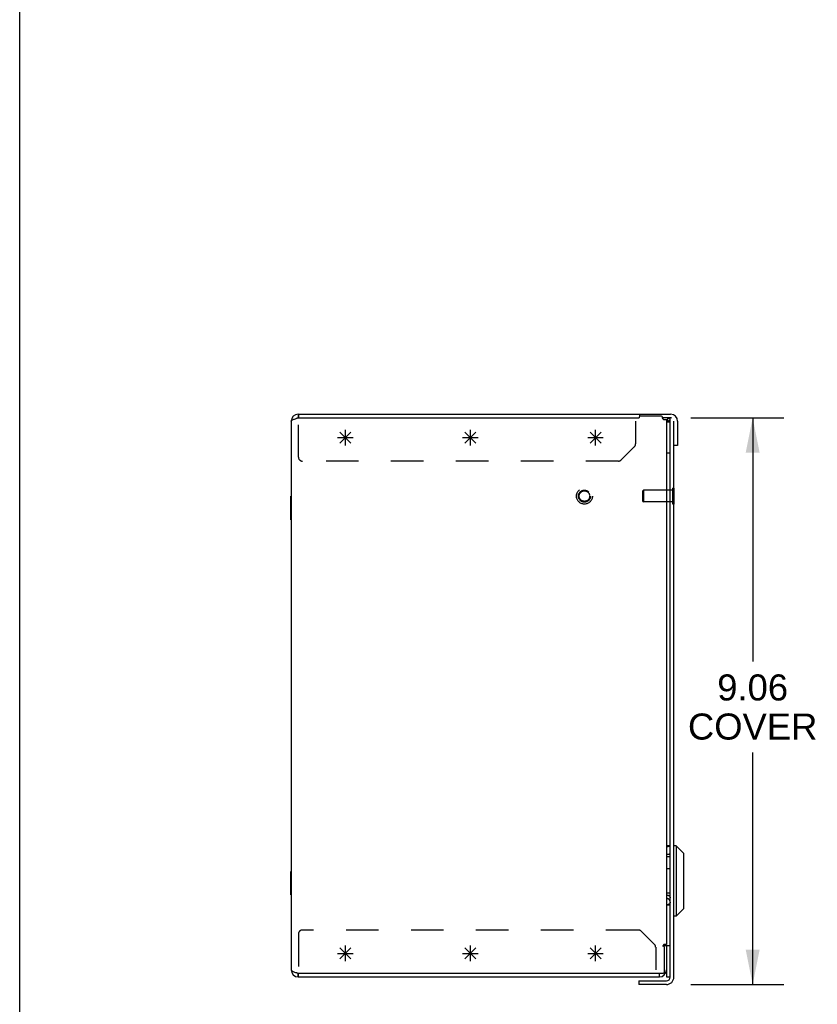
# Model space of a CAD drawing. Header units: inches. Extents: x 0 to 94.4, y 0 to 61.1.
# Tile 2 of 15: x 0 to 12.8, y 29.6 to 45.4. Entities that reach past the tile are written whole.
import ezdxf

# ---------------------------------------------------------------- set-up
doc = ezdxf.new("R2010")
doc.units = ezdxf.units.IN
doc.header["$LTSCALE"] = 5.194444
doc.header["$MEASUREMENT"] = 0
doc.linetypes.add('HIDDEN', pattern=[0.2, 0.1, -0.1])
doc.layers.get('0').update_dxf_attribs({"linetype": 'CONTINUOUS'})
for name, color, linetype in [('02___PRT_ALL_AXES', 7, 'CONTINUOUS'), ('06___PRT_ALL_SURFS', 7, 'CONTINUOUS'), ('DEFAULT_2', 8, 'HIDDEN'), ('DIMENSIONS', 7, 'CONTINUOUS'), ('SPOTWELD-COSMETIC-SKETCH', 7, 'CONTINUOUS')]:
    doc.layers.add(name, color=color, linetype=linetype)
doc.styles.get("Standard").update_dxf_attribs({"font": 'arial.ttf'})
doc.dimstyles.new('DIMSTYLE_1', dxfattribs={"dimtxt": 0.416667, "dimasz": 0.555556, "dimexe": 0.09, "dimexo": 0.07, "dimgap": 0.0375, "dimtad": 0, "dimtih": 1, "dimtoh": 1, "dimzin": 4, "dimdsep": 46, "dimtxsty": 'Standard', "dimblk": '_FILLED', "dimblk1": '_FILLED', "dimblk2": '_FILLED', "dimcen": 0.09, "dimazin": 1, "dimtfac": 1, "dimtdec": 3, "dimtofl": 0, "dimtmove": 0, "dimatfit": 3, "dimldrblk": '_FILLED', "dimfxl": 0, "dimtolj": 1, "dimtzin": 4, "dimarcsym": 0})

# ---------------------------------------------------------------- blocks, each defined once
blk = doc.blocks.new('_FILLED')
at = {"color": 0, "linetype": 'ByBlock'}
blk.add_solid([(0, 0), (-1, 0.2), (-1, -0.2)], dxfattribs=at)
blk = doc.blocks.new('*D5')
at = {"layer": 'DIMENSIONS', "color": 2, "linetype": 'Continuous'}
for p, q in [((10.729, 38.993), (12.22, 38.993)), ((11.72, 38.993), (11.72, 35.1)), ((11.72, 29.931), (11.72, 33.641)), ((10.729, 29.931), (12.22, 29.931))]:
    blk.add_line(p, q, dxfattribs=at)
at = {"layer": 'DIMENSIONS', "color": 2, "linetype": 'Continuous', "xscale": 0.5555555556, "yscale": 0.5555555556, "zscale": 0.5555555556}
for p, rotation in [((11.72, 38.993), 90), ((11.72, 29.931), 270)]:
    blk.add_blockref('_FILLED', p, dxfattribs=dict(at, rotation=rotation))
at = {"layer": 'DIMENSIONS', "color": 2, "linetype": 'Continuous', "insert": (11.72, 34.891), "char_height": 0.4167, "width": 2.06629, "attachment_point": 2, "line_spacing_factor": 0.9}
blk.add_mtext('9.06\\PCOVER', dxfattribs=at)

msp = doc.modelspace()

# ---------------------------------------------------------------- linework, layer by layer
at = {"color": 7, "linetype": 'Continuous'}
for p, q in [((0, 0), (0, 61.111)), ((4.452, 39.053), (4.452, 38.993)), ((4.457, 39.053), (4.457, 38.993)), ((9.908, 39.053), (9.908, 39.014)), ((10.408, 38.993), (10.28, 38.993)), ((10.358, 38.992), (10.349, 38.933)), ((10.355, 38.933), (10.361, 38.935)), ((10.375, 38.944), (10.38, 38.949)), ((10.387, 38.958), (10.392, 38.967)), ((10.4, 30.051), (10.4, 38.993)), ((10.34, 38.88), (10.34, 38.487)), ((10.52, 38.553), (10.46, 38.553)), ((10.4, 37.837), (10.34, 37.837)), ((10.4, 37.649), (10.34, 37.649)), ((10.349, 32.149), (10.34, 32.149)), ((10.34, 32.135), (10.346, 32.135)), ((10.348, 32.135), (10.346, 32.135)), ((10.349, 32.135), (10.348, 32.135)), ((10.351, 32.135), (10.349, 32.135)), ((10.353, 32.135), (10.351, 32.135)), ((10.354, 32.135), (10.353, 32.135)), ((10.355, 32.149), (10.354, 32.149)), ((10.356, 32.136), (10.354, 32.135)), ((10.357, 32.149), (10.355, 32.149)), ((10.357, 32.136), (10.356, 32.136)), ((10.369, 32.149), (10.357, 32.149)), ((10.359, 32.136), (10.357, 32.136)), ((10.361, 32.136), (10.359, 32.136)), ((10.364, 32.136), (10.363, 32.136)), ((10.366, 32.136), (10.364, 32.136)), ((10.368, 32.136), (10.366, 32.136)), ((10.369, 32.137), (10.368, 32.136)), ((10.374, 32.149), (10.369, 32.149)), ((10.371, 32.137), (10.369, 32.137)), ((10.372, 32.137), (10.371, 32.137)), ((10.373, 32.137), (10.372, 32.137)), ((10.375, 32.137), (10.373, 32.137)), ((10.378, 32.149), (10.374, 32.149)), ((10.376, 32.137), (10.375, 32.137)), ((10.378, 32.138), (10.376, 32.137)), ((10.38, 32.149), (10.378, 32.149)), ((10.379, 32.138), (10.378, 32.138)), ((10.38, 32.138), (10.379, 32.138)), ((10.382, 32.149), (10.38, 32.149)), ((10.381, 32.138), (10.38, 32.138)), ((10.384, 32.149), (10.382, 32.149)), ((10.386, 32.149), (10.384, 32.149)), ((10.387, 32.149), (10.386, 32.149)), ((10.388, 32.149), (10.387, 32.149)), ((10.389, 32.149), (10.388, 32.149)), ((10.498, 32.149), (10.46, 32.149)), ((10.616, 32.031), (10.498, 32.149)), ((10.498, 32.149), (10.498, 31.024)), ((10.34, 32.014), (10.346, 32.014)), ((10.346, 32.014), (10.348, 32.014)), ((10.348, 32.014), (10.349, 32.015)), ((10.349, 32.015), (10.351, 32.015)), ((10.351, 32.015), (10.353, 32.015)), ((10.353, 32.015), (10.354, 32.015)), ((10.354, 32.015), (10.356, 32.015)), ((10.356, 32.015), (10.357, 32.015)), ((10.616, 32.031), (10.616, 31.142)), ((10.34, 31.364), (10.345, 31.364)), ((10.345, 31.306), (10.34, 31.306)), ((10.34, 31.204), (10.345, 31.204)), ((10.498, 31.024), (10.46, 31.024)), ((10.616, 31.142), (10.498, 31.024)), ((10.286, 30.553), (10.34, 30.553)), ((10.34, 30.45), (10.34, 30.063)), ((4.452, 30.053), (4.452, 30.113)), ((4.457, 30.053), (4.457, 30.113)), ((10.228, 30.053), (10.228, 30.113)), ((9.9, 29.991), (10.34, 29.991)), ((9.9, 29.991), (9.9, 29.931))]:
    msp.add_line(p, q, dxfattribs=at)
at = {"color": 3, "linetype": 'Continuous'}
for p, q in [((4.34, 38.941), (4.34, 30.165)), ((4.423, 38.985), (4.438, 38.989)), ((4.438, 38.989), (4.452, 38.993)), ((4.452, 39.053), (10.408, 39.053)), ((4.452, 38.993), (9.905, 38.993)), ((9.905, 39.003), (9.905, 38.993)), ((10.26, 39.023), (9.925, 39.023)), ((10.28, 38.988), (10.28, 39.003)), ((10.34, 38.963), (10.299, 38.963)), ((10.34, 38.963), (10.34, 38.88)), ((10.378, 38.99), (10.389, 38.99)), ((10.46, 30.051), (10.46, 38.941)), ((10.52, 38.941), (10.52, 38.553)), ((10.34, 38.487), (10.34, 30.569)), ((10.34, 30.569), (10.299, 30.569)), ((10.34, 30.553), (10.34, 30.45)), ((10.282, 30.547), (10.28, 30.545)), ((10.29, 30.545), (10.28, 30.545)), ((10.31, 30.133), (10.31, 30.525)), ((4.423, 30.122), (4.438, 30.118)), ((4.438, 30.118), (4.452, 30.113)), ((4.452, 30.113), (10.29, 30.113)), ((4.452, 30.053), (10.228, 30.053)), ((10.34, 29.931), (9.9, 29.931))]:
    msp.add_line(p, q, dxfattribs=at)
at = {"color": 4, "linetype": 'Continuous'}
for p, q in [((7.119, 38.59), (7.296, 38.767)), ((7.296, 38.59), (7.119, 38.767)), ((7.207, 38.553), (7.207, 38.803)), ((9.119, 38.59), (9.296, 38.767)), ((9.296, 38.59), (9.119, 38.767)), ((9.207, 38.553), (9.207, 38.803)), ((7.082, 38.678), (7.332, 38.678)), ((9.082, 38.678), (9.332, 38.678)), ((7.207, 30.303), (7.207, 30.553)), ((9.207, 30.303), (9.207, 30.553)), ((7.082, 30.428), (7.332, 30.428)), ((7.296, 30.34), (7.119, 30.517)), ((7.119, 30.34), (7.296, 30.517)), ((9.082, 30.428), (9.332, 30.428)), ((9.296, 30.34), (9.119, 30.517)), ((9.119, 30.34), (9.296, 30.517))]:
    msp.add_line(p, q, dxfattribs=at)
at = {"color": 3, "linetype": 'Continuous'}
for points in [[(4.34, 38.941), (4.341, 38.946), (4.344, 38.95), (4.349, 38.954), (4.355, 38.959), (4.363, 38.963), (4.373, 38.967), (4.384, 38.972), (4.396, 38.976)], [(4.396, 38.976), (4.409, 38.98), (4.423, 38.985)], [(10.289, 38.976), (10.286, 38.98), (10.284, 38.983), (10.282, 38.986), (10.28, 38.988)], [(10.299, 38.963), (10.296, 38.966), (10.294, 38.969), (10.292, 38.971), (10.29, 38.973), (10.289, 38.976)], [(10.358, 38.992), (10.368, 38.991), (10.378, 38.99)], [(10.389, 38.99), (10.399, 38.99), (10.4, 38.99)], [(10.286, 30.552), (10.284, 30.55), (10.282, 30.547)], [(10.299, 30.569), (10.296, 30.567), (10.294, 30.564), (10.292, 30.562), (10.29, 30.559), (10.289, 30.557), (10.286, 30.552)], [(4.34, 30.165), (4.341, 30.161), (4.344, 30.157), (4.349, 30.152), (4.355, 30.148), (4.363, 30.144), (4.373, 30.139), (4.384, 30.135), (4.396, 30.131)], [(4.396, 30.131), (4.409, 30.126), (4.423, 30.122)]]:
    msp.add_lwpolyline(points, dxfattribs=at)
at = {"color": 7, "linetype": 'Continuous'}
for points in [[(10.361, 38.935), (10.368, 38.939), (10.375, 38.944)], [(10.38, 38.949), (10.381, 38.951), (10.387, 38.958)], [(10.354, 32.149), (10.353, 32.149), (10.352, 32.149), (10.351, 32.149), (10.349, 32.149)], [(10.363, 32.136), (10.361, 32.136), (10.361, 32.136)], [(10.4, 32.145), (10.4, 32.145), (10.4, 32.145), (10.4, 32.145), (10.4, 32.145), (10.4, 32.144), (10.4, 32.144), (10.4, 32.144), (10.4, 32.144), (10.4, 32.144), (10.4, 32.144), (10.399, 32.144), (10.399, 32.144), (10.399, 32.144), (10.399, 32.143), (10.399, 32.143), (10.399, 32.143), (10.398, 32.143), (10.398, 32.143), (10.398, 32.143), (10.398, 32.143), (10.397, 32.143), (10.397, 32.142), (10.397, 32.142), (10.397, 32.142), (10.396, 32.142), (10.396, 32.142), (10.396, 32.142), (10.395, 32.142), (10.395, 32.142), (10.395, 32.141), (10.394, 32.141), (10.394, 32.141), (10.393, 32.141), (10.393, 32.141), (10.393, 32.141), (10.392, 32.141), (10.392, 32.141), (10.391, 32.14), (10.391, 32.14), (10.39, 32.14), (10.39, 32.14), (10.389, 32.14), (10.389, 32.14), (10.388, 32.14), (10.388, 32.14), (10.387, 32.139), (10.387, 32.139), (10.386, 32.139), (10.386, 32.139), (10.385, 32.139), (10.385, 32.139), (10.384, 32.139), (10.383, 32.139), (10.383, 32.138), (10.382, 32.138), (10.381, 32.138)], [(10.391, 32.149), (10.39, 32.149), (10.389, 32.149)], [(10.4, 32.147), (10.4, 32.147), (10.4, 32.147), (10.4, 32.147), (10.4, 32.147), (10.4, 32.147), (10.4, 32.147), (10.4, 32.147), (10.4, 32.147), (10.4, 32.147), (10.4, 32.147), (10.399, 32.147), (10.399, 32.148), (10.399, 32.148), (10.399, 32.148), (10.399, 32.148), (10.399, 32.148), (10.398, 32.148), (10.398, 32.148), (10.398, 32.148), (10.398, 32.148), (10.398, 32.148), (10.397, 32.148), (10.397, 32.148), (10.397, 32.148), (10.396, 32.148), (10.396, 32.148), (10.396, 32.148), (10.395, 32.148), (10.395, 32.148), (10.395, 32.149), (10.394, 32.149), (10.394, 32.149), (10.394, 32.149), (10.393, 32.149), (10.393, 32.149), (10.392, 32.149), (10.392, 32.149), (10.391, 32.149), (10.391, 32.149)], [(10.357, 32.015), (10.358, 32.015), (10.359, 32.015), (10.36, 32.015), (10.36, 32.015), (10.361, 32.015), (10.362, 32.015), (10.363, 32.015), (10.364, 32.015), (10.364, 32.015), (10.365, 32.016), (10.366, 32.016), (10.367, 32.016), (10.367, 32.016), (10.368, 32.016), (10.369, 32.016), (10.37, 32.016), (10.37, 32.016), (10.371, 32.016), (10.372, 32.016), (10.373, 32.017), (10.373, 32.017), (10.374, 32.017), (10.375, 32.017), (10.375, 32.017), (10.376, 32.017), (10.377, 32.017), (10.377, 32.017), (10.378, 32.018), (10.379, 32.018), (10.379, 32.018), (10.38, 32.018), (10.381, 32.018), (10.381, 32.018), (10.382, 32.018), (10.383, 32.018), (10.383, 32.019), (10.384, 32.019), (10.384, 32.019), (10.385, 32.019), (10.386, 32.019), (10.386, 32.019), (10.387, 32.02), (10.387, 32.02), (10.388, 32.02), (10.388, 32.02), (10.389, 32.02), (10.389, 32.02), (10.39, 32.02), (10.39, 32.021), (10.391, 32.021), (10.391, 32.021), (10.392, 32.021), (10.392, 32.021), (10.393, 32.021), (10.393, 32.022), (10.393, 32.022), (10.394, 32.022), (10.394, 32.022), (10.395, 32.022), (10.395, 32.022), (10.395, 32.023), (10.396, 32.023), (10.396, 32.023), (10.396, 32.023), (10.397, 32.023), (10.397, 32.023), (10.397, 32.024), (10.397, 32.024), (10.398, 32.024), (10.398, 32.024), (10.398, 32.024), (10.398, 32.024), (10.399, 32.025), (10.399, 32.025), (10.399, 32.025), (10.399, 32.025), (10.399, 32.025), (10.399, 32.025), (10.4, 32.025), (10.4, 32.026), (10.4, 32.026), (10.4, 32.026), (10.4, 32.026), (10.4, 32.026), (10.4, 32.026), (10.4, 32.026), (10.4, 32.027), (10.4, 32.027), (10.4, 32.027)], [(10.345, 31.364), (10.346, 31.364), (10.347, 31.364), (10.348, 31.364), (10.349, 31.364), (10.349, 31.364), (10.35, 31.364), (10.351, 31.364), (10.352, 31.364), (10.353, 31.364), (10.354, 31.364), (10.354, 31.363), (10.355, 31.363), (10.356, 31.363), (10.357, 31.363), (10.358, 31.363), (10.358, 31.363), (10.359, 31.363), (10.36, 31.362), (10.361, 31.362), (10.362, 31.362), (10.362, 31.362), (10.363, 31.362), (10.364, 31.361), (10.365, 31.361), (10.366, 31.361), (10.366, 31.36), (10.367, 31.36), (10.368, 31.36), (10.369, 31.36), (10.369, 31.359), (10.37, 31.359), (10.371, 31.359), (10.372, 31.358), (10.372, 31.358), (10.373, 31.358), (10.374, 31.357), (10.374, 31.357), (10.375, 31.357), (10.376, 31.356), (10.377, 31.356), (10.377, 31.355), (10.378, 31.355), (10.379, 31.354), (10.379, 31.354), (10.38, 31.354), (10.381, 31.353), (10.381, 31.353), (10.382, 31.352), (10.382, 31.352), (10.383, 31.351), (10.384, 31.351), (10.384, 31.35), (10.385, 31.35), (10.385, 31.349), (10.386, 31.349), (10.386, 31.348), (10.387, 31.348), (10.388, 31.347), (10.388, 31.347), (10.389, 31.346), (10.389, 31.346), (10.39, 31.345), (10.39, 31.344), (10.391, 31.344), (10.391, 31.343), (10.391, 31.343), (10.392, 31.342), (10.392, 31.341), (10.393, 31.341), (10.393, 31.34), (10.394, 31.34), (10.394, 31.339), (10.394, 31.338), (10.395, 31.338), (10.395, 31.337), (10.395, 31.337), (10.396, 31.336), (10.396, 31.335), (10.396, 31.335), (10.397, 31.334), (10.397, 31.333), (10.397, 31.333), (10.398, 31.332), (10.398, 31.331), (10.398, 31.331), (10.398, 31.33), (10.398, 31.33), (10.399, 31.329), (10.399, 31.328), (10.399, 31.328), (10.399, 31.327), (10.399, 31.326), (10.399, 31.326), (10.4, 31.325), (10.4, 31.324), (10.4, 31.324), (10.4, 31.323), (10.4, 31.322), (10.4, 31.322), (10.4, 31.321), (10.4, 31.32), (10.4, 31.32), (10.4, 31.319), (10.4, 31.318)], [(10.4, 31.259), (10.4, 31.26), (10.4, 31.261), (10.4, 31.261), (10.4, 31.262), (10.4, 31.263), (10.4, 31.263), (10.4, 31.264), (10.4, 31.265), (10.4, 31.265), (10.4, 31.266), (10.399, 31.267), (10.399, 31.267), (10.399, 31.268), (10.399, 31.269), (10.399, 31.269), (10.399, 31.27), (10.398, 31.271), (10.398, 31.271), (10.398, 31.272), (10.398, 31.273), (10.398, 31.273), (10.397, 31.274), (10.397, 31.275), (10.397, 31.275), (10.396, 31.276), (10.396, 31.277), (10.396, 31.277), (10.395, 31.278), (10.395, 31.279), (10.395, 31.279), (10.394, 31.28), (10.394, 31.28), (10.394, 31.281), (10.393, 31.282), (10.393, 31.282), (10.392, 31.283), (10.392, 31.284), (10.391, 31.284), (10.391, 31.285), (10.391, 31.285), (10.39, 31.286), (10.39, 31.286), (10.389, 31.287), (10.389, 31.288), (10.388, 31.288), (10.388, 31.289), (10.387, 31.289), (10.386, 31.29), (10.386, 31.29), (10.385, 31.291), (10.385, 31.291), (10.384, 31.292), (10.384, 31.292), (10.383, 31.293), (10.382, 31.293), (10.382, 31.294), (10.381, 31.294), (10.38, 31.295), (10.38, 31.295), (10.379, 31.296), (10.379, 31.296), (10.378, 31.296), (10.377, 31.297), (10.377, 31.297), (10.376, 31.298), (10.375, 31.298), (10.374, 31.298), (10.374, 31.299), (10.373, 31.299), (10.372, 31.299), (10.372, 31.3), (10.371, 31.3), (10.37, 31.3), (10.369, 31.301), (10.369, 31.301), (10.368, 31.301), (10.367, 31.302), (10.366, 31.302), (10.366, 31.302), (10.365, 31.303), (10.364, 31.303), (10.363, 31.303), (10.362, 31.303), (10.362, 31.303), (10.361, 31.304), (10.36, 31.304), (10.359, 31.304), (10.358, 31.304), (10.358, 31.304), (10.357, 31.305), (10.356, 31.305), (10.355, 31.305), (10.354, 31.305), (10.354, 31.305), (10.353, 31.305), (10.352, 31.305), (10.351, 31.305), (10.35, 31.305), (10.349, 31.305), (10.349, 31.306), (10.348, 31.306), (10.347, 31.306), (10.346, 31.306), (10.345, 31.306)], [(10.4, 31.247), (10.4, 31.247), (10.4, 31.246), (10.4, 31.245), (10.4, 31.245), (10.4, 31.244), (10.4, 31.243), (10.4, 31.243), (10.4, 31.242), (10.4, 31.241), (10.4, 31.241), (10.399, 31.24), (10.399, 31.239), (10.399, 31.239), (10.399, 31.238), (10.399, 31.237), (10.399, 31.237), (10.398, 31.236), (10.398, 31.235), (10.398, 31.235), (10.398, 31.234), (10.397, 31.233), (10.397, 31.233), (10.397, 31.232), (10.397, 31.232), (10.396, 31.231), (10.396, 31.23), (10.396, 31.23), (10.395, 31.229), (10.395, 31.229), (10.395, 31.228), (10.394, 31.227), (10.394, 31.227), (10.393, 31.226), (10.393, 31.226), (10.393, 31.225), (10.392, 31.225), (10.392, 31.224), (10.391, 31.223), (10.391, 31.223), (10.39, 31.222), (10.39, 31.222), (10.389, 31.221), (10.389, 31.221), (10.388, 31.22), (10.388, 31.22), (10.387, 31.219), (10.387, 31.219), (10.386, 31.218), (10.386, 31.218), (10.385, 31.217), (10.385, 31.217), (10.384, 31.216), (10.383, 31.216), (10.383, 31.216), (10.382, 31.215), (10.381, 31.215), (10.381, 31.214), (10.38, 31.214), (10.38, 31.214), (10.379, 31.213), (10.378, 31.213), (10.378, 31.212), (10.377, 31.212), (10.376, 31.212), (10.376, 31.211), (10.375, 31.211), (10.374, 31.211), (10.373, 31.21), (10.373, 31.21), (10.372, 31.21), (10.371, 31.209), (10.371, 31.209), (10.37, 31.209), (10.369, 31.208), (10.368, 31.208), (10.368, 31.208), (10.367, 31.208), (10.366, 31.207), (10.365, 31.207), (10.364, 31.207), (10.364, 31.207), (10.363, 31.207), (10.362, 31.206), (10.361, 31.206), (10.361, 31.206), (10.36, 31.206), (10.359, 31.206), (10.358, 31.206), (10.357, 31.205), (10.357, 31.205), (10.356, 31.205), (10.355, 31.205), (10.354, 31.205), (10.353, 31.205), (10.353, 31.205), (10.352, 31.205), (10.351, 31.205), (10.35, 31.205), (10.349, 31.205), (10.349, 31.204), (10.348, 31.204), (10.347, 31.204), (10.346, 31.204), (10.345, 31.204)]]:
    msp.add_lwpolyline(points, dxfattribs=at)
at = {"color": 3, "linetype": 'Continuous'}
for centre, radius, start, end in [((4.452, 38.941), 0.112, 90, 180), ((9.925, 39.003), 0.02, 90, 180), ((10.26, 39.003), 0.02, 0, 90), ((10.34, 38.873), 0.12, 61.3172, 81.4725), ((10.408, 38.941), 0.112, 0, 90), ((10.29, 30.525), 0.02, 0, 90), ((4.452, 30.165), 0.112, 180, 270), ((10.228, 30.165), 0.112, 270, 360), ((10.29, 30.133), 0.02, 270, 360), ((10.34, 30.051), 0.12, 270, 360)]:
    msp.add_arc(centre, radius, start, end, dxfattribs=at)
at = {"color": 7, "linetype": 'Continuous'}
for centre, radius, start, end in [((4.452, 38.941), 0.052, 101.25, 123.0672), ((10.34, 38.873), 0.06, 81.4725, 90), ((10.39, 38.923), 0.01, 0, 90), ((10.408, 38.941), 0.052, 75, 90), ((10.39, 38.443), 0.01, 270, 360), ((10.35, 30.543), 0.01, 90, 97.5), ((10.39, 30.543), 0.01, 0, 90), ((4.452, 30.165), 0.052, 236.9328, 258.75), ((10.35, 30.063), 0.01, 180, 270), ((10.34, 30.051), 0.06, 270, 360), ((10.39, 30.063), 0.01, 270, 360)]:
    msp.add_arc(centre, radius, start, end, dxfattribs=at)
at = {"layer": '02___PRT_ALL_AXES', "color": 7, "linetype": 'Continuous'}
for p, q in [((10.35, 38.933), (10.39, 38.933)), ((10.35, 38.433), (10.39, 38.433)), ((10.4, 31.974), (10.34, 31.974)), ((10.4, 31.78), (10.34, 31.78)), ((10.4, 31.394), (10.34, 31.394)), ((10.4, 31.199), (10.34, 31.199)), ((10.35, 30.553), (10.39, 30.553)), ((10.35, 30.053), (10.39, 30.053))]:
    msp.add_line(p, q, dxfattribs=at)
at = {"layer": '06___PRT_ALL_SURFS', "color": 7, "linetype": 'Continuous'}
for p, q in [((4.335, 37.366), (4.335, 37.741)), ((4.335, 37.741), (4.34, 37.741)), ((4.335, 37.553), (4.34, 37.553)), ((4.335, 37.366), (4.34, 37.366)), ((4.335, 31.366), (4.335, 31.741)), ((4.335, 31.741), (4.34, 31.741)), ((4.335, 31.553), (4.34, 31.553)), ((4.335, 31.366), (4.34, 31.366))]:
    msp.add_line(p, q, dxfattribs=at)
at = {"layer": 'DEFAULT_2', "color": 8, "linetype": 'HIDDEN'}
for p, q in [((4.457, 38.366), (4.457, 38.993)), ((9.849, 38.941), (9.849, 38.579)), ((9.617, 38.322), (9.83, 38.535)), ((9.573, 38.303), (4.52, 38.303)), ((9.964, 37.827), (9.974, 37.837)), ((9.964, 37.659), (9.964, 37.827)), ((9.974, 37.837), (9.974, 37.649)), ((10.34, 37.837), (9.974, 37.837)), ((10.446, 37.837), (10.4, 37.837)), ((10.446, 37.615), (10.446, 37.871)), ((10.464, 37.871), (10.446, 37.871)), ((10.464, 37.615), (10.464, 37.871)), ((9.964, 37.659), (9.974, 37.649)), ((10.34, 37.649), (9.974, 37.649)), ((10.446, 37.649), (10.4, 37.649)), ((10.464, 37.615), (10.446, 37.615)), ((4.457, 30.74), (4.457, 30.113)), ((9.893, 30.803), (4.52, 30.803)), ((10.15, 30.572), (9.937, 30.785)), ((10.169, 30.527), (10.169, 30.165))]:
    msp.add_line(p, q, dxfattribs=at)
for radius in [0.128, 0.0966, 0.094, 0.084]:
    msp.add_circle((9.03, 37.743), radius, dxfattribs=at)
for centre, start, end in [((9.786, 38.579), 315, 360), ((4.52, 38.366), 180, 270), ((9.573, 38.366), 270, 315), ((4.52, 30.74), 90, 180), ((9.893, 30.74), 45, 90), ((10.106, 30.527), 0, 45)]:
    msp.add_arc(centre, 0.063, start, end, dxfattribs=at)
at = {"layer": 'SPOTWELD-COSMETIC-SKETCH', "color": 4, "linetype": 'Continuous'}
for p, q in [((5.119, 38.59), (5.296, 38.767)), ((5.296, 38.59), (5.119, 38.767)), ((5.207, 38.553), (5.207, 38.803)), ((5.082, 38.678), (5.332, 38.678)), ((5.207, 30.303), (5.207, 30.553)), ((5.082, 30.428), (5.332, 30.428)), ((5.296, 30.34), (5.119, 30.517)), ((5.119, 30.34), (5.296, 30.517))]:
    msp.add_line(p, q, dxfattribs=at)

# ---------------------------------------------------------------- dimensions: what is measured, and where the dimension line sits
at = {"layer": 'DIMENSIONS', "color": 2, "linetype": 'Continuous'}
dim = msp.add_linear_dim(base=(11.72, 38.993), p1=(10.659, 29.931), p2=(10.659, 38.993), angle=90, text='<>\\PCOVER', dimstyle='DIMSTYLE_1', dxfattribs=at)
dim.commit()
dim.dimension.update_dxf_attribs({"geometry": '*D5', "text_midpoint": (11.72, 34.371), "dimtype": 160})

doc.saveas('drawing.dxf')
